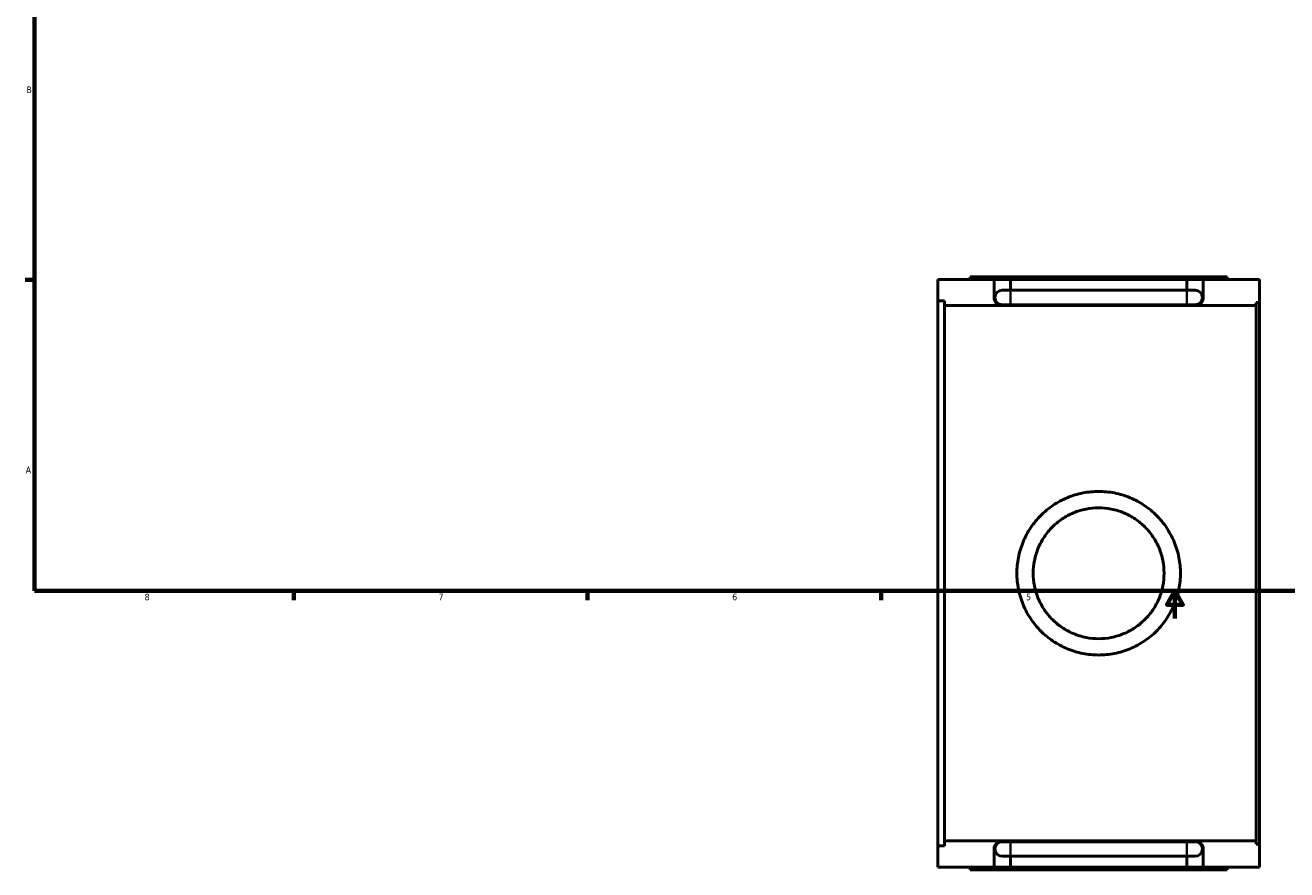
# Model space of a CAD drawing. Header units: inches. Extents: x -2.6 to 41.2, y -3 to 41.2.
# Tile 1 of 6: x 0.4 to 18.6, y -3 to 9.2. Entities that reach past the tile are written whole.
import ezdxf

# ---------------------------------------------------------------- set-up
doc = ezdxf.new("R2010")
doc.units = ezdxf.units.IN
doc.header["$MEASUREMENT"] = 0
for name, color, linetype, lineweight in [('Border (ANSI)', 7, 'Continuous', 70), ('Visible (ANSI)', 7, 'Continuous', 50), ('Visible Narrow (ANSI)', 7, 'Continuous', 35)]:
    doc.layers.add(name, color=color, linetype=linetype, lineweight=lineweight)
doc.styles.add('Note Text (ANSI)', font='tahoma.ttf')

# ---------------------------------------------------------------- blocks, each defined once
blk = doc.blocks.new('Borders Default Border')
at = {"layer": 'Border (ANSI)'}
for p, q in [((0.5, 5.5), (0.366, 5.5)), ((4.25, 1), (4.25, 0.866)), ((8.5, 1), (8.5, 0.866)), ((12.75, 1), (12.75, 0.866))]:
    blk.add_line(p, q, dxfattribs=at)
at = {"layer": 'Border (ANSI)', "flags": 128}
for points in [[(0.5, 1), (0.5, 21), (33.5, 21), (33.5, 1), (0.5, 1)], [(17, 0.6), (17, 1), (16.885, 0.8), (17.115, 0.8), (17, 1)]]:
    blk.add_lwpolyline(points, dxfattribs=at)
at = {"layer": 'Border (ANSI)', "color": 5, "true_color": 0x0000ff, "char_height": 0.0945, "attachment_point": 7, "style": 'Note Text (ANSI)'}
for s, insert in [('B', (0.384, 8.203)), ('A', (0.373, 2.703)), ('8', (2.094, 0.863)), ('7', (6.346, 0.866)), ('6', (10.595, 0.864)), ('5', (14.847, 0.864))]:
    blk.add_mtext(s, dxfattribs=dict(at, insert=insert))

msp = doc.modelspace()

# ---------------------------------------------------------------- linework, layer by layer
at = {"layer": 'Visible (ANSI)'}
for p, q in [((13.572, 5.197), (13.572, 5.506)), ((14.384, 5.506), (13.572, 5.506)), ((17.757, 5.545), (14.037, 5.545)), ((14.037, 5.506), (14.037, 5.545)), ((14.384, 5.245), (14.384, 5.506)), ((14.62, 5.506), (14.384, 5.506)), ((17.174, 5.506), (14.62, 5.506)), ((14.62, 5.506), (14.62, 5.351)), ((17.174, 5.351), (17.174, 5.506)), ((17.41, 5.506), (17.174, 5.506)), ((18.222, 5.506), (17.41, 5.506)), ((17.41, 5.506), (17.41, 5.245)), ((17.757, 5.545), (17.757, 5.506)), ((18.222, 5.506), (18.222, 5.174)), ((14.62, 5.351), (14.502, 5.351)), ((17.174, 5.351), (14.62, 5.351)), ((17.292, 5.351), (17.174, 5.351)), ((13.572, -2.685), (13.572, 5.197)), ((13.572, 5.197), (13.665, 5.197)), ((13.665, -2.685), (13.665, 5.197)), ((14.502, 5.127), (13.665, 5.127)), ((14.502, 5.139), (14.62, 5.139)), ((17.292, 5.127), (14.502, 5.127)), ((17.174, 5.139), (14.62, 5.139)), ((17.174, 5.139), (17.292, 5.139)), ((18.175, 5.127), (17.292, 5.127)), ((18.175, 5.174), (18.222, 5.174)), ((18.175, 5.174), (18.175, -2.663)), ((18.222, 5.174), (18.222, -2.663)), ((13.665, -2.685), (13.572, -2.685)), ((13.572, -2.994), (13.572, -2.685)), ((14.502, -2.615), (13.665, -2.615)), ((14.384, -2.994), (14.384, -2.733)), ((17.292, -2.615), (14.502, -2.615)), ((14.62, -2.627), (14.502, -2.627)), ((14.62, -2.627), (17.174, -2.627)), ((17.292, -2.627), (17.174, -2.627)), ((18.175, -2.615), (17.292, -2.615)), ((17.41, -2.733), (17.41, -2.994)), ((18.222, -2.663), (18.175, -2.663)), ((18.222, -2.663), (18.222, -2.994)), ((14.502, -2.839), (14.62, -2.839)), ((14.62, -2.839), (14.62, -2.994)), ((14.62, -2.839), (17.174, -2.839)), ((17.174, -2.994), (17.174, -2.839)), ((17.174, -2.839), (17.292, -2.839)), ((14.384, -2.994), (13.572, -2.994)), ((14.037, -2.994), (14.037, -3.033)), ((17.757, -3.033), (14.037, -3.033)), ((14.62, -2.994), (14.384, -2.994)), ((17.174, -2.994), (14.62, -2.994)), ((17.41, -2.994), (17.174, -2.994)), ((18.222, -2.994), (17.41, -2.994)), ((17.757, -3.033), (17.757, -2.994))]:
    msp.add_line(p, q, dxfattribs=at)
for centre, radius, start, end in [((14.502, 5.245), 0.106, 90, 270), ((17.292, 5.245), 0.106, 270, 90), ((14.502, 5.245), 0.118, 180, 270), ((14.502, 5.245), 0.118, 270, 295.8419), ((17.292, 5.245), 0.118, 244.1581, 270), ((17.292, 5.245), 0.118, 270, 0), ((14.502, -2.733), 0.118, 90, 180), ((14.502, -2.733), 0.106, 90, 270), ((14.502, -2.733), 0.118, 64.1581, 90), ((17.292, -2.733), 0.118, 90, 115.8419), ((17.292, -2.733), 0.118, 0, 90), ((17.292, -2.733), 0.106, 270, 90)]:
    msp.add_arc(centre, radius, start, end, dxfattribs=at)
for points, knots in [([(15.897, 2.439), (15.972, 2.439), (16.049, 2.432), (16.202, 2.402), (16.278, 2.379), (16.424, 2.318), (16.493, 2.281), (16.622, 2.194), (16.681, 2.145), (16.786, 2.04), (16.835, 1.981), (16.921, 1.852), (16.959, 1.783), (17.02, 1.637), (17.043, 1.561), (17.073, 1.408), (17.08, 1.331), (17.08, 1.181), (17.073, 1.104), (17.043, 0.951), (17.02, 0.875), (16.959, 0.729), (16.921, 0.659), (16.835, 0.531), (16.786, 0.472), (16.681, 0.367), (16.622, 0.318), (16.493, 0.231), (16.424, 0.194), (16.278, 0.133), (16.202, 0.11), (16.049, 0.08), (15.972, 0.073), (15.822, 0.073), (15.745, 0.08), (15.592, 0.11), (15.516, 0.133), (15.37, 0.194), (15.3, 0.231), (15.172, 0.318), (15.113, 0.367), (15.008, 0.472), (14.959, 0.531), (14.872, 0.659), (14.835, 0.729), (14.774, 0.875), (14.751, 0.951), (14.721, 1.104), (14.714, 1.181), (14.714, 1.331), (14.721, 1.408), (14.751, 1.561), (14.774, 1.637), (14.835, 1.783), (14.872, 1.852), (14.959, 1.981), (15.008, 2.04), (15.113, 2.145), (15.172, 2.194), (15.3, 2.281), (15.37, 2.318), (15.516, 2.379), (15.592, 2.402), (15.745, 2.432), (15.822, 2.439), (15.897, 2.439)], [0, 0, 0, 0, 0.569819, 0.569819, 1.139638, 1.139638, 1.709457, 1.709457, 2.279277, 2.279277, 2.84893, 2.84893, 3.418583, 3.418583, 3.988236, 3.988236, 4.557889, 4.557889, 5.127543, 5.127543, 5.697196, 5.697196, 6.266849, 6.266849, 6.836502, 6.836502, 7.406321, 7.406321, 7.97614, 7.97614, 8.54596, 8.54596, 9.115779, 9.115779, 9.685598, 9.685598, 10.255417, 10.255417, 10.825236, 10.825236, 11.395055, 11.395055, 11.964708, 11.964708, 12.534362, 12.534362, 13.104015, 13.104015, 13.673668, 13.673668, 14.243321, 14.243321, 14.812974, 14.812974, 15.382628, 15.382628, 15.952281, 15.952281, 16.5221, 16.5221, 17.091919, 17.091919, 17.661738, 17.661738, 18.231557, 18.231557, 18.231557, 18.231557]), ([(15.897, 2.202), (15.957, 2.202), (16.018, 2.197), (16.141, 2.173), (16.202, 2.154), (16.318, 2.106), (16.374, 2.076), (16.477, 2.006), (16.524, 1.967), (16.608, 1.883), (16.647, 1.836), (16.717, 1.733), (16.747, 1.677), (16.795, 1.561), (16.813, 1.5), (16.838, 1.377), (16.843, 1.316), (16.843, 1.196), (16.838, 1.135), (16.813, 1.012), (16.795, 0.951), (16.747, 0.835), (16.717, 0.779), (16.647, 0.676), (16.608, 0.629), (16.524, 0.545), (16.477, 0.506), (16.374, 0.436), (16.318, 0.406), (16.202, 0.358), (16.141, 0.339), (16.018, 0.315), (15.957, 0.309), (15.837, 0.309), (15.775, 0.315), (15.653, 0.339), (15.592, 0.358), (15.476, 0.406), (15.42, 0.436), (15.317, 0.506), (15.269, 0.545), (15.186, 0.629), (15.146, 0.676), (15.077, 0.779), (15.047, 0.835), (14.999, 0.951), (14.98, 1.012), (14.956, 1.135), (14.95, 1.196), (14.95, 1.316), (14.956, 1.377), (14.98, 1.5), (14.999, 1.561), (15.047, 1.677), (15.077, 1.733), (15.146, 1.836), (15.186, 1.883), (15.269, 1.967), (15.317, 2.006), (15.42, 2.076), (15.476, 2.106), (15.592, 2.154), (15.653, 2.173), (15.775, 2.197), (15.837, 2.202), (15.897, 2.202)], [0, 0, 0, 0, 0.455376, 0.455376, 0.910751, 0.910751, 1.366127, 1.366127, 1.821503, 1.821503, 2.276783, 2.276783, 2.732064, 2.732064, 3.187344, 3.187344, 3.642625, 3.642625, 4.097905, 4.097905, 4.553186, 4.553186, 5.008466, 5.008466, 5.463747, 5.463747, 5.919122, 5.919122, 6.374498, 6.374498, 6.829874, 6.829874, 7.285249, 7.285249, 7.740625, 7.740625, 8.196001, 8.196001, 8.651376, 8.651376, 9.106752, 9.106752, 9.562033, 9.562033, 10.017313, 10.017313, 10.472594, 10.472594, 10.927874, 10.927874, 11.383155, 11.383155, 11.838435, 11.838435, 12.293716, 12.293716, 12.748996, 12.748996, 13.204372, 13.204372, 13.659747, 13.659747, 14.115123, 14.115123, 14.570499, 14.570499, 14.570499, 14.570499])]:
    msp.add_open_spline(points, degree=3, knots=knots, dxfattribs=at)
at = {"layer": 'Visible Narrow (ANSI)'}
for p, q in [((14.62, 5.35), (14.62, 5.14)), ((17.174, 5.35), (17.174, 5.14)), ((14.62, -2.838), (14.62, -2.628)), ((17.174, -2.838), (17.174, -2.628))]:
    msp.add_line(p, q, dxfattribs=at)

# ---------------------------------------------------------------- block references
msp.add_blockref('Borders Default Border', (0, 0))

doc.saveas('drawing.dxf')
